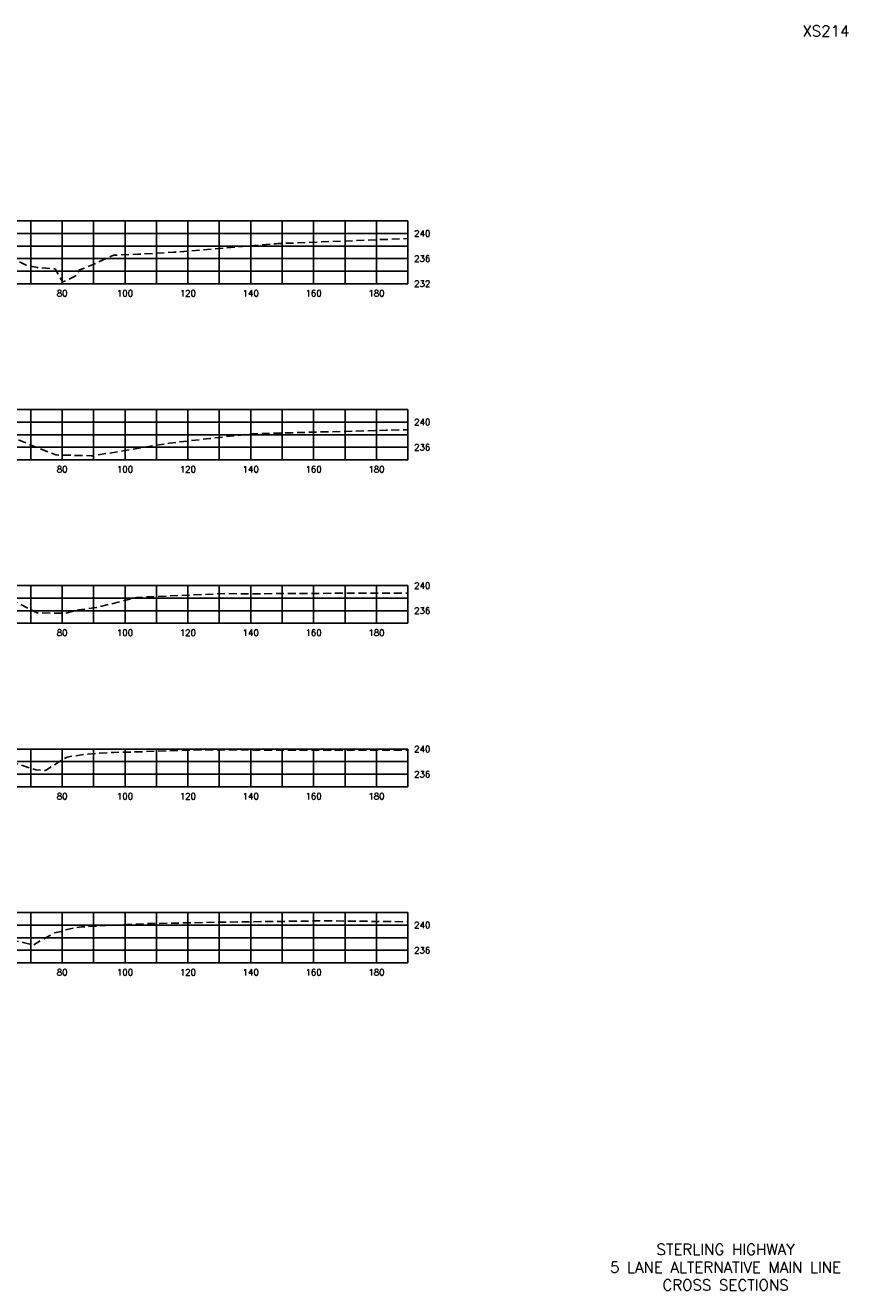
# Model space of a CAD drawing. Extents: x 1497 to 2840, y 16 to 8218.
# Tile 36 of 56: x 1848 to 2110, y 4696 to 5098. Entities that reach past the tile are written whole.
import ezdxf
from ezdxf.enums import TextEntityAlignment as Align

# ---------------------------------------------------------------- set-up
doc = ezdxf.new("R2010")
doc.units = 0
doc.header["$LTSCALE"] = 20
doc.header["$MEASUREMENT"] = 0
doc.linetypes.add('HIDDEN_050%', pattern=[0.1875, 0.125, -0.0625])
for name, color, linetype in [('S-AT-TXT175', 6, 'Continuous'), ('S-AT-TXT80', 1, 'Continuous'), ('XEG', 1, 'HIDDEN_050%'), ('XGRID', 251, 'Continuous'), ('XGRIDT', 2, 'Continuous'), ('XREF-BORDER', 7, 'Continuous')]:
    doc.layers.add(name, color=color, linetype=linetype)
doc.styles.add('L100', font='simplex.shx', dxfattribs={"height": 2})
doc.styles.add('L175', font='ROMANSM.shx', dxfattribs={"height": 3.5})
doc.styles.add('L80', font='ROMANSM.shx', dxfattribs={"height": 1.6})

# ---------------------------------------------------------------- blocks, each defined once
blk = doc.blocks.new('03025_00_att1')
at = {"layer": 'S-AT-TXT175', "style": 'L175'}
for tag, p in [('NUM', (32.402, 20.822)), ('LINE1', (30.64, 1.444)), ('LINE2', (30.64, 1.161)), ('LINE3', (30.64, 0.877))]:
    blk.add_attdef(tag, text='', height=0.175, dxfattribs=at).set_placement(p, align=Align.CENTER)
at = {"layer": 'S-AT-TXT80', "style": 'L80'}
for tag, p in [('DRAFTED', (2.436, 14.201)), ('PCTB', (2.094, 11.605)), ('PSCALE', (2.265, 11.605)), ('PVIEW', (2.436, 11.605))]:
    blk.add_attdef(tag, p, '', height=0.08, rotation=90, dxfattribs=at)

msp = doc.modelspace()

# ---------------------------------------------------------------- linework, layer by layer
at = {"layer": 'XEG', "flags": 128}
for points in [[(1590, 5028.62), (1591.53, 5028.55), (1616.75, 5028.39), (1639.7, 5028.31), (1657.56, 5029.02), (1659.56, 5029), (1681.37, 5029.53), (1686.11, 5029.7), (1701.94, 5030.07), (1707.35, 5030.3), (1711.45, 5030.45), (1723.31, 5030.75), (1734.2, 5030.99), (1744.84, 5031.49), (1746.48, 5031.58), (1753.27, 5031.6), (1753.79, 5031.61), (1766.68, 5031.53), (1768.07, 5031.58), (1769.58, 5031.64), (1779.61, 5031.91), (1780, 5031.93), (1793.22, 5032.45), (1796.26, 5032.54), (1806.62, 5032.81), (1808.31, 5032.85), (1819.26, 5032.4), (1820.92, 5032.36), (1821.85, 5032.32), (1828.76, 5031.91), (1830.88, 5031.24), (1831.52, 5031.17), (1832.43, 5030.84), (1839.61, 5026.46), (1848.57, 5021.9), (1852.18, 5021.13), (1857.74, 5020.78), (1857.81, 5020.78), (1859.2, 5018.21), (1860.14, 5016.67), (1860.24, 5016.59), (1863.95, 5018.31), (1864.11, 5018.46), (1865.57, 5020.39), (1869.83, 5022.11), (1876.33, 5025.08), (1884.06, 5025.41), (1895.44, 5026.03), (1924.96, 5028.48), (1928.05, 5028.75), (1928.72, 5028.78), (1970, 5030.39)], [(1590, 4969.49), (1601.18, 4969.49), (1631.36, 4969.44), (1651.35, 4968.87), (1661.76, 4968.56), (1668.68, 4968.59), (1675.16, 4968.58), (1688.82, 4967.88), (1693.04, 4967.72), (1699.8, 4967.72), (1712.82, 4967.74), (1727.63, 4968.16), (1729.03, 4968.24), (1730.35, 4968.27), (1744.62, 4969.16), (1752.58, 4968.37), (1753.41, 4968.3), (1754.23, 4968.05), (1762.4, 4965.09), (1762.77, 4965.08), (1766.98, 4964.92), (1774.21, 4967.66), (1775.13, 4967.97), (1780, 4969.92), (1780.47, 4970.11), (1780.88, 4970.26), (1787.73, 4971.13), (1788.26, 4971.2), (1788.88, 4971.24), (1796.22, 4971.57), (1797.19, 4971.6), (1808.5, 4971.92), (1809.49, 4971.89), (1820.68, 4971.6), (1821.41, 4971.55), (1829.26, 4971.11), (1829.56, 4971.03), (1832.08, 4970.77), (1832.55, 4970.65), (1840.29, 4967.38), (1844.59, 4966.86), (1844.91, 4966.83), (1846.09, 4966.35), (1857.94, 4961.55), (1869.21, 4961.32), (1869.92, 4961.31), (1870.14, 4961.34), (1894.2, 4965.32), (1907.02, 4966.8), (1920.38, 4968.27), (1963.06, 4969.42), (1968.13, 4969.56), (1968.55, 4969.58), (1969.05, 4969.58), (1970, 4969.58)], [(1590, 4913.78), (1608.11, 4913.96), (1623.02, 4913.89), (1649.47, 4912.71), (1657.76, 4912.39), (1684.05, 4912.46), (1687.07, 4912.36), (1706.79, 4913.02), (1710.65, 4913.32), (1725.5, 4914.12), (1727.23, 4914.18), (1729.1, 4914.26), (1744.07, 4914.9), (1752.54, 4914.09), (1753.32, 4914.05), (1754.18, 4913.87), (1760.91, 4912.49), (1761.75, 4912.53), (1767.31, 4912.85), (1776.85, 4915.51), (1778.39, 4915.97), (1779.18, 4916.25), (1780, 4916.55), (1783.7, 4917.9), (1787.89, 4918.28), (1788.44, 4918.36), (1789.5, 4918.4), (1796.21, 4918.75), (1797.94, 4918.81), (1808.5, 4919.31), (1810.3, 4919.24), (1820.75, 4918.84), (1825.6, 4918.6), (1828.75, 4918.44), (1831.53, 4917.8), (1832.71, 4917.52), (1834.14, 4917.07), (1836.64, 4916.6), (1838, 4916.66), (1840.15, 4916.8), (1846.46, 4914.13), (1851.97, 4911.32), (1853.17, 4911.32), (1860.94, 4911.19), (1865.28, 4912.27), (1870.95, 4913), (1883.69, 4916.25), (1901.45, 4917.04), (1912.04, 4917.45), (1919.35, 4917.4), (1960.21, 4917.63), (1970, 4917.63)], [(1590, 4861.22), (1614.68, 4861.11), (1630.81, 4860.9), (1656.32, 4860.56), (1674.27, 4860.21), (1682.9, 4860.24), (1689.83, 4860.37), (1698.93, 4860.41), (1705.73, 4860.52), (1707.02, 4860.49), (1709.01, 4860.66), (1724.9, 4861.19), (1736.83, 4861.63), (1744.14, 4862.22), (1744.94, 4862.32), (1749.32, 4862.03), (1754.23, 4862.26), (1757.7, 4862.35), (1759.55, 4862.21), (1760.21, 4861.35), (1763.23, 4862.89), (1764.07, 4863), (1768.43, 4864.53), (1769.16, 4864.66), (1770.55, 4864.83), (1773.24, 4865.38), (1780, 4865.63), (1781.8, 4865.7), (1785.05, 4865.88), (1796.06, 4866.36), (1802.99, 4866.65), (1808.26, 4866.91), (1815.1, 4866.63), (1820.56, 4866.45), (1827.89, 4866.04), (1828.69, 4866), (1835.35, 4865.23), (1835.59, 4865.21), (1842.03, 4864.56), (1842.97, 4864.17), (1846.34, 4863.1), (1851.6, 4861.37), (1854.58, 4861.16), (1855.01, 4861.41), (1861.61, 4865.47), (1867.7, 4866.4), (1867.88, 4866.41), (1868.16, 4866.42), (1876.29, 4866.92), (1876.55, 4866.92), (1882.84, 4867.08), (1883.43, 4867.1), (1903.7, 4867.75), (1942.87, 4867.63), (1951.87, 4867.66), (1970, 4867.66)], [(1590, 4807.27), (1599.47, 4807.28), (1606.34, 4807.24), (1621.21, 4807.01), (1654.35, 4806.42), (1655.74, 4806.05), (1668.76, 4805.79), (1685.99, 4805.16), (1689.88, 4805.64), (1701.41, 4805.98), (1708.97, 4805.89), (1711.7, 4805.58), (1722.1, 4805.82), (1728.6, 4806.18), (1733.83, 4805.93), (1739.73, 4805.99), (1746.1, 4805.73), (1750.96, 4805.58), (1754.78, 4804.93), (1758.86, 4804.28), (1760.46, 4804.29), (1763.16, 4804.35), (1769.13, 4805.63), (1774.24, 4806.9), (1779.77, 4808.67), (1780, 4808.73), (1784.28, 4809.71), (1786.2, 4810.09), (1788.35, 4810.29), (1792.67, 4810.46), (1796, 4810.56), (1803.76, 4810.84), (1808.22, 4811.04), (1815.98, 4810.83), (1820.34, 4810.7), (1823.09, 4810.57), (1828.18, 4810.38), (1831.89, 4809.96), (1833.99, 4809.78), (1837.45, 4808.6), (1839.78, 4807.97), (1847.63, 4806.49), (1850.95, 4805.68), (1853.23, 4807.12), (1857.58, 4809.54), (1859.67, 4810), (1861.59, 4810.63), (1864.17, 4811.17), (1866.2, 4811.4), (1873.75, 4811.9), (1876.98, 4812.02), (1886.51, 4812.45), (1895.36, 4812.62), (1910.71, 4812.94), (1943.53, 4813.36), (1970, 4813.06)]]:
    msp.add_lwpolyline(points, dxfattribs=at)
at = {"layer": 'XGRID'}
for p, q in [((1590, 5036), (1970, 5036)), ((1850, 5016), (1850, 5036)), ((1860, 5016), (1860, 5036)), ((1870, 5016), (1870, 5036)), ((1880, 5016), (1880, 5036)), ((1890, 5016), (1890, 5036)), ((1900, 5016), (1900, 5036)), ((1910, 5016), (1910, 5036)), ((1920, 5016), (1920, 5036)), ((1930, 5016), (1930, 5036)), ((1940, 5016), (1940, 5036)), ((1950, 5016), (1950, 5036)), ((1960, 5016), (1960, 5036)), ((1970, 5016), (1970, 5036)), ((1590, 5032), (1970, 5032)), ((1590, 5028), (1970, 5028)), ((1590, 5024), (1970, 5024)), ((1590, 5020), (1970, 5020)), ((1590, 5016), (1970, 5016)), ((1590, 4976), (1970, 4976)), ((1850, 4960), (1850, 4976)), ((1860, 4960), (1860, 4976)), ((1870, 4960), (1870, 4976)), ((1880, 4960), (1880, 4976)), ((1890, 4960), (1890, 4976)), ((1900, 4960), (1900, 4976)), ((1910, 4960), (1910, 4976)), ((1920, 4960), (1920, 4976)), ((1930, 4960), (1930, 4976)), ((1940, 4960), (1940, 4976)), ((1950, 4960), (1950, 4976)), ((1960, 4960), (1960, 4976)), ((1970, 4960), (1970, 4976)), ((1590, 4972), (1970, 4972)), ((1590, 4968), (1970, 4968)), ((1590, 4964), (1970, 4964)), ((1590, 4960), (1970, 4960)), ((1590, 4920), (1970, 4920)), ((1850, 4908), (1850, 4920)), ((1860, 4908), (1860, 4920)), ((1870, 4908), (1870, 4920)), ((1880, 4908), (1880, 4920)), ((1890, 4908), (1890, 4920)), ((1900, 4908), (1900, 4920)), ((1910, 4908), (1910, 4920)), ((1920, 4908), (1920, 4920)), ((1930, 4908), (1930, 4920)), ((1940, 4908), (1940, 4920)), ((1950, 4908), (1950, 4920)), ((1960, 4908), (1960, 4920)), ((1970, 4908), (1970, 4920)), ((1590, 4916), (1970, 4916)), ((1590, 4912), (1970, 4912)), ((1590, 4908), (1970, 4908)), ((1590, 4868), (1970, 4868)), ((1850, 4856), (1850, 4868)), ((1860, 4856), (1860, 4868)), ((1870, 4856), (1870, 4868)), ((1880, 4856), (1880, 4868)), ((1890, 4856), (1890, 4868)), ((1900, 4856), (1900, 4868)), ((1910, 4856), (1910, 4868)), ((1920, 4856), (1920, 4868)), ((1930, 4856), (1930, 4868)), ((1940, 4856), (1940, 4868)), ((1950, 4856), (1950, 4868)), ((1960, 4856), (1960, 4868)), ((1970, 4856), (1970, 4868)), ((1590, 4864), (1970, 4864)), ((1590, 4860), (1970, 4860)), ((1590, 4856), (1970, 4856)), ((1590, 4816), (1970, 4816)), ((1850, 4800), (1850, 4816)), ((1860, 4800), (1860, 4816)), ((1870, 4800), (1870, 4816)), ((1880, 4800), (1880, 4816)), ((1890, 4800), (1890, 4816)), ((1900, 4800), (1900, 4816)), ((1910, 4800), (1910, 4816)), ((1920, 4800), (1920, 4816)), ((1930, 4800), (1930, 4816)), ((1940, 4800), (1940, 4816)), ((1950, 4800), (1950, 4816)), ((1960, 4800), (1960, 4816)), ((1970, 4800), (1970, 4816)), ((1590, 4812), (1970, 4812)), ((1590, 4808), (1970, 4808)), ((1590, 4804), (1970, 4804)), ((1590, 4800), (1970, 4800))]:
    msp.add_line(p, q, dxfattribs=at)

# ---------------------------------------------------------------- block references
at = {"layer": 'XREF-BORDER'}
ref = msp.add_blockref('03025_00_att1', (1456.45, 4678.23), dxfattribs=dict(at, xscale=20, yscale=20, zscale=20))
ref.add_attrib('LINE1', 'STERLING HIGHWAY', dxfattribs={"layer": 'S-AT-TXT175', "height": 3.5, "style": 'L175'}).set_placement((2071.07, 4707.1), align=Align.CENTER)
ref.add_attrib('LINE2', '5 LANE ALTERNATIVE MAIN LINE', dxfattribs={"layer": 'S-AT-TXT175', "height": 3.5, "style": 'L175'}).set_placement((2071.07, 4701.44), align=Align.CENTER)
ref.add_attrib('LINE3', 'CROSS SECTIONS', dxfattribs={"layer": 'S-AT-TXT175', "height": 3.5, "style": 'L175'}).set_placement((2071.07, 4695.77), align=Align.CENTER)
ref.add_attrib('NUM', 'XS214', dxfattribs={"layer": 'S-AT-TXT175', "height": 3.5, "style": 'L175'}).set_placement((2103, 5094.66), align=Align.CENTER)

# ---------------------------------------------------------------- texts
at = {"layer": 'XGRIDT', "style": 'L100'}
for s, p in [('240', (1972, 5032)), ('236', (1972, 5024)), ('232', (1972, 5016)), ('240', (1972, 4972)), ('236', (1972, 4964)), ('240', (1972, 4920)), ('236', (1972, 4912)), ('240', (1972, 4868)), ('236', (1972, 4860)), ('240', (1972, 4812)), ('236', (1972, 4804))]:
    msp.add_text(s, height=2, dxfattribs=at).set_placement(p, align=Align.MIDDLE_LEFT)
for s, p in [('80', (1860, 5014)), ('100', (1880, 5014)), ('120', (1900, 5014)), ('140', (1920, 5014)), ('160', (1940, 5014)), ('180', (1960, 5014)), ('80', (1860, 4958)), ('100', (1880, 4958)), ('120', (1900, 4958)), ('140', (1920, 4958)), ('160', (1940, 4958)), ('180', (1960, 4958)), ('80', (1860, 4906)), ('100', (1880, 4906)), ('120', (1900, 4906)), ('140', (1920, 4906)), ('160', (1940, 4906)), ('180', (1960, 4906)), ('80', (1860, 4854)), ('100', (1880, 4854)), ('120', (1900, 4854)), ('140', (1920, 4854)), ('160', (1940, 4854)), ('180', (1960, 4854)), ('80', (1860, 4798)), ('100', (1880, 4798)), ('120', (1900, 4798)), ('140', (1920, 4798)), ('160', (1940, 4798)), ('180', (1960, 4798))]:
    msp.add_text(s, height=2, dxfattribs=at).set_placement(p, align=Align.TOP_CENTER)

doc.saveas('drawing.dxf')
